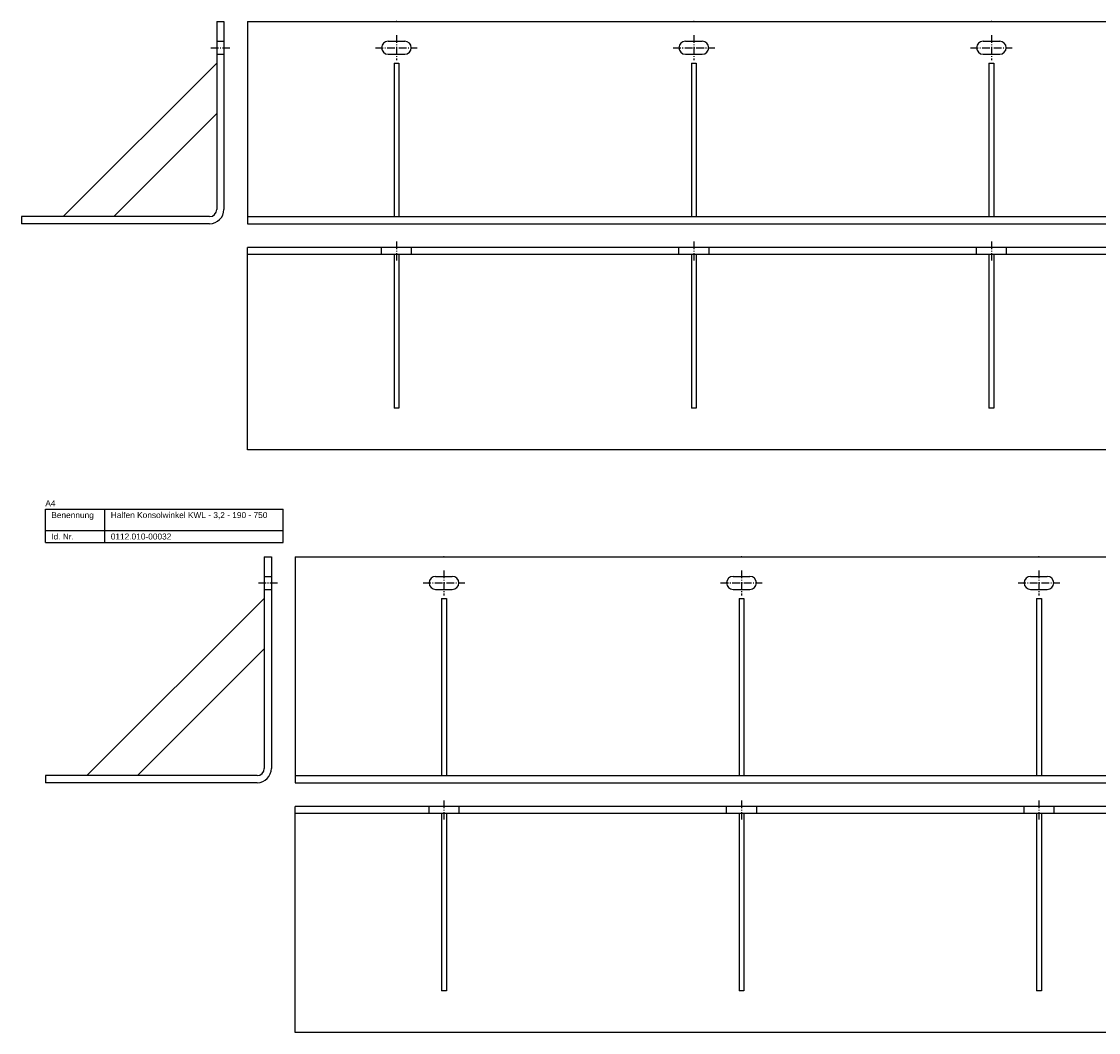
# Model space of a CAD drawing. Header units: millimetres. Extents: x 3683 to 6843, y -2519 to 868.
# Tile 8 of 12: x 4423 to 5328, y -809 to 41. Entities that reach past the tile are written whole.
import ezdxf

# ---------------------------------------------------------------- set-up
doc = ezdxf.new("R2010")
doc.units = ezdxf.units.MM
doc.linetypes.add('MITTELLINIE', pattern=[0.977, 0.65, -0.13, 0.067, -0.13])
doc.linetypes.add('VERDECKT', pattern=[9.525, 6.35, -3.175])
doc.layers.add('HALFEN-KONSOLANKER', color=2, linetype='CONTINUOUS')
doc.styles.add('ARIAL50', font='ARIAL.TTF', dxfattribs={"height": 5})

msp = doc.modelspace()

# ---------------------------------------------------------------- linework, layer by layer
at = {"layer": 'HALFEN-KONSOLANKER'}
for p, q in [((4587.13, 40.77), (4587.13, -117.23)), ((4587.13, 40.77), (4593.13, 40.77)), ((4593.13, 40.77), (4593.13, -117.23)), ((4613.13, 40.77), (5363.13, 40.77)), ((4613.13, 40.77), (4613.13, -129.23)), ((4731.13, 24.27), (4745.13, 24.27)), ((4981.13, 24.27), (4995.13, 24.27)), ((5231.13, 24.27), (5245.13, 24.27)), ((4731.13, 13.27), (4745.13, 13.27)), ((4981.13, 13.27), (4995.13, 13.27)), ((5231.13, 13.27), (5245.13, 13.27)), ((4587.13, 5.77), (4458.13, -123.23)), ((4736.13, 5.77), (4736.13, -123.23)), ((4736.13, 5.77), (4740.13, 5.77)), ((4740.13, 5.77), (4740.13, -123.23)), ((4986.13, 5.77), (4990.13, 5.77)), ((4986.13, 5.77), (4986.13, -123.23)), ((4990.13, 5.77), (4990.13, -123.23)), ((5236.13, 5.77), (5236.13, -123.23)), ((5236.13, 5.77), (5240.13, 5.77)), ((5240.13, 5.77), (5240.13, -123.23)), ((4587.13, -36.65), (4500.56, -123.23)), ((4581.13, -123.23), (4423.13, -123.23)), ((4423.13, -123.23), (4423.13, -129.23)), ((4613.13, -123.23), (5363.13, -123.23)), ((4581.13, -129.23), (4423.13, -129.23)), ((4613.13, -129.23), (5363.13, -129.23)), ((5363.13, -149.23), (4613.13, -149.23)), ((4613.13, -319.23), (4613.13, -149.23)), ((5363.13, -155.23), (4613.13, -155.23)), ((4736.13, -155.23), (4736.13, -284.23)), ((4740.13, -155.23), (4740.13, -284.23)), ((4986.13, -155.23), (4986.13, -284.23)), ((4990.13, -155.23), (4990.13, -284.23)), ((5236.13, -155.23), (5236.13, -284.23)), ((5240.13, -155.23), (5240.13, -284.23)), ((4740.13, -284.23), (4736.13, -284.23)), ((4990.13, -284.23), (4986.13, -284.23)), ((5240.13, -284.23), (5236.13, -284.23)), ((5363.13, -319.23), (4613.13, -319.23)), ((4443.13, -369.23), (4643.13, -369.23)), ((4443.13, -397.23), (4443.13, -369.23)), ((4493.13, -397.23), (4493.13, -369.23)), ((4643.13, -397.23), (4643.13, -369.23)), ((4443.13, -387.23), (4643.13, -387.23)), ((4443.13, -397.23), (4643.13, -397.23)), ((4627.13, -409.23), (4627.13, -587.23)), ((4627.13, -409.23), (4633.13, -409.23)), ((4633.13, -409.23), (4633.13, -587.23)), ((4653.13, -409.23), (5403.13, -409.23)), ((4653.13, -409.23), (4653.13, -599.23)), ((4771.13, -425.73), (4785.13, -425.73)), ((5021.13, -425.73), (5035.13, -425.73)), ((5271.13, -425.73), (5285.13, -425.73)), ((4771.13, -436.73), (4785.13, -436.73)), ((5021.13, -436.73), (5035.13, -436.73)), ((5271.13, -436.73), (5285.13, -436.73)), ((4627.13, -444.23), (4478.13, -593.23)), ((4776.13, -444.23), (4776.13, -593.23)), ((4776.13, -444.23), (4780.13, -444.23)), ((4780.13, -444.23), (4780.13, -593.23)), ((5026.13, -444.23), (5026.13, -593.23)), ((5026.13, -444.23), (5030.13, -444.23)), ((5030.13, -444.23), (5030.13, -593.23)), ((5276.13, -444.23), (5276.13, -593.23)), ((5276.13, -444.23), (5280.13, -444.23)), ((5280.13, -444.23), (5280.13, -593.23)), ((4627.13, -486.65), (4520.56, -593.23)), ((4621.13, -593.23), (4443.13, -593.23)), ((4443.13, -593.23), (4443.13, -599.23)), ((4653.13, -593.23), (5403.13, -593.23)), ((4621.13, -599.23), (4443.13, -599.23)), ((4653.13, -599.23), (5403.13, -599.23)), ((5403.13, -619.23), (4653.13, -619.23)), ((4653.13, -809.23), (4653.13, -619.23)), ((5403.13, -625.23), (4653.13, -625.23)), ((4776.13, -625.23), (4776.13, -774.23)), ((4780.13, -625.23), (4780.13, -774.23)), ((5026.13, -625.23), (5026.13, -774.23)), ((5030.13, -625.23), (5030.13, -774.23)), ((5276.13, -625.23), (5276.13, -774.23)), ((5280.13, -625.23), (5280.13, -774.23)), ((4780.13, -774.23), (4776.13, -774.23)), ((5030.13, -774.23), (5026.13, -774.23)), ((5280.13, -774.23), (5276.13, -774.23)), ((5403.13, -809.23), (4653.13, -809.23))]:
    msp.add_line(p, q, dxfattribs=at)
at = {"layer": 'HALFEN-KONSOLANKER', "color": 1, "linetype": 'MITTELLINIE', "ltscale": 10}
for p, q in [((4738.13, 29.27), (4738.13, 8.27)), ((4988.13, 29.27), (4988.13, 8.27)), ((5238.13, 29.27), (5238.13, 8.27)), ((4582.13, 18.77), (4598.13, 18.77)), ((4720.63, 18.77), (4755.63, 18.77)), ((4970.63, 18.77), (5005.63, 18.77)), ((5220.63, 18.77), (5255.63, 18.77)), ((4738.13, -144.23), (4738.13, -160.23)), ((4988.13, -144.23), (4988.13, -160.23)), ((5238.13, -144.23), (5238.13, -160.23)), ((4778.13, -420.73), (4778.13, -441.73)), ((5028.13, -420.73), (5028.13, -441.73)), ((5278.13, -420.73), (5278.13, -441.73)), ((4622.13, -431.23), (4638.13, -431.23)), ((4760.63, -431.23), (4795.63, -431.23)), ((5010.63, -431.23), (5045.63, -431.23)), ((5260.63, -431.23), (5295.63, -431.23)), ((4778.13, -614.23), (4778.13, -630.23)), ((5028.13, -614.23), (5028.13, -630.23)), ((5278.13, -614.23), (5278.13, -630.23))]:
    msp.add_line(p, q, dxfattribs=at)
at = {"layer": 'HALFEN-KONSOLANKER', "color": 1, "linetype": 'VERDECKT'}
for p, q in [((4587.13, 24.27), (4593.13, 24.27)), ((4587.13, 13.27), (4593.13, 13.27)), ((4725.63, -155.23), (4725.63, -149.23)), ((4750.63, -149.23), (4750.63, -155.23)), ((4975.63, -155.23), (4975.63, -149.23)), ((5000.63, -149.23), (5000.63, -155.23)), ((5225.63, -155.23), (5225.63, -149.23)), ((5250.63, -149.23), (5250.63, -155.23)), ((4627.13, -425.73), (4633.13, -425.73)), ((4627.13, -436.73), (4633.13, -436.73)), ((4765.63, -625.23), (4765.63, -619.23)), ((4790.63, -619.23), (4790.63, -625.23)), ((5015.63, -625.23), (5015.63, -619.23)), ((5040.63, -619.23), (5040.63, -625.23)), ((5265.63, -625.23), (5265.63, -619.23)), ((5290.63, -619.23), (5290.63, -625.23))]:
    msp.add_line(p, q, dxfattribs=at)
at = {"layer": 'HALFEN-KONSOLANKER'}
for centre, radius, start, end in [((4731.13, 18.77), 5.5, 90, 270), ((4745.13, 18.77), 5.5, 270, 90), ((4981.13, 18.77), 5.5, 90, 270), ((4995.13, 18.77), 5.5, 270, 90), ((5231.13, 18.77), 5.5, 90, 270), ((5245.13, 18.77), 5.5, 270, 90), ((4581.13, -117.23), 12, 270, 0), ((4581.13, -117.23), 6, 270, 0), ((4771.13, -431.23), 5.5, 90, 270), ((4785.13, -431.23), 5.5, 270, 90), ((5021.13, -431.23), 5.5, 90, 270), ((5035.13, -431.23), 5.5, 270, 90), ((5271.13, -431.23), 5.5, 90, 270), ((5285.13, -431.23), 5.5, 270, 90), ((4621.13, -587.23), 12, 270, 0), ((4621.13, -587.23), 6, 270, 0)]:
    msp.add_arc(centre, radius, start, end, dxfattribs=at)
for p in [(4738.13, 40.77), (4738.13, 40.77), (4988.13, 40.77), (4988.13, 40.77), (5238.13, 40.77), (5238.13, 40.77), (4778.13, -409.23), (4778.13, -409.23), (5028.13, -409.23), (5028.13, -409.23), (5278.13, -409.23), (5278.13, -409.23)]:
    msp.add_point(p, dxfattribs=at)

# ---------------------------------------------------------------- texts
at = {"layer": 'HALFEN-KONSOLANKER', "style": 'ARIAL50'}
for s, p in [('A4', (4443.13, -366.73)), ('Benennung', (4448.13, -376.73)), ('Halfen Konsolwinkel KWL - 3,2 - 190 - 750', (4498.13, -376.73)), ('Id. Nr.', (4448.13, -394.73)), ('0112.010-00032', (4498.13, -394.73))]:
    msp.add_text(s, height=5, dxfattribs=at).set_placement(p)

doc.saveas('drawing.dxf')
